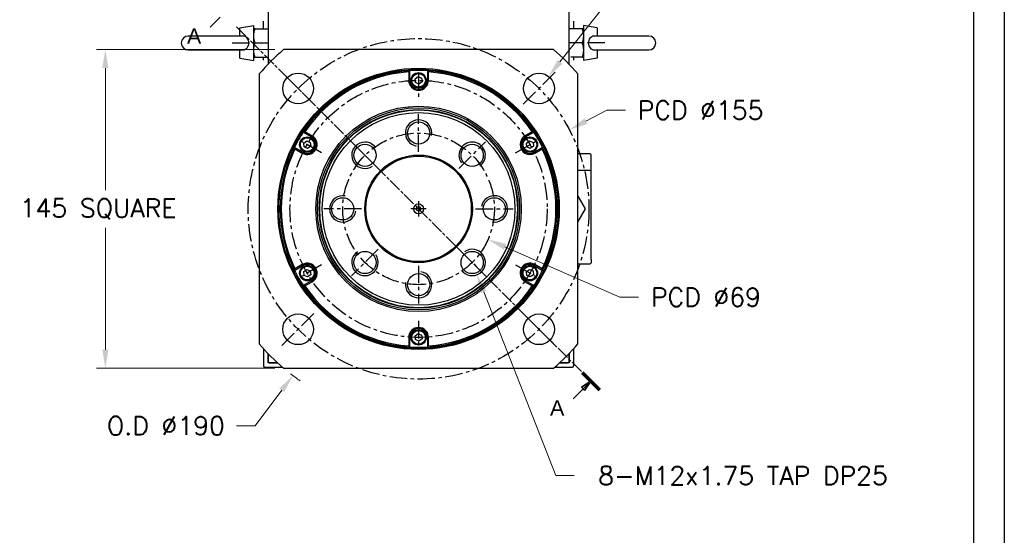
# Model space of a CAD drawing. Extents: x 15486 to 17171, y -1022 to 176.
# Tile 9 of 24: x 16720 to 17168, y -704 to -469. Entities that reach past the tile are written whole.
import ezdxf

# ---------------------------------------------------------------- set-up
doc = ezdxf.new("R2010")
doc.units = 0
doc.header["$LTSCALE"] = 25.4
doc.linetypes.add('CENTER', pattern=[2, 1.25, -0.25, 0.25, -0.25])
doc.linetypes.add('CHAIN', pattern=[0.3543, 0.2362, -0.0295, 0.0591, -0.0295])
doc.layers.get('0').update_dxf_attribs({"linetype": 'CONTINUOUS'})
doc.layers.get('Defpoints').update_dxf_attribs({"linetype": 'CONTINUOUS'})
doc.layers.add('ATA-CENTER', color=133, linetype='CENTER')
for name, color, linetype, lineweight in [('ATA-DIM', 252, 'CONTINUOUS', 25), ('ATA-SECTION', 3, 'CONTINUOUS', 35), ('ATA-Thread', 3, 'CONTINUOUS', 25)]:
    doc.layers.add(name, color=color, linetype=linetype, lineweight=lineweight)
doc.styles.get("Standard").update_dxf_attribs({"font": 'simplex.shx'})
doc.styles.add('주 문자 (ISO)', font='arial.ttf')
doc.dimstyles.new('ata_A1', dxfattribs={"dimtxt": 4.2, "dimasz": 4.2, "dimexe": 2, "dimexo": 2, "dimgap": 2, "dimtad": 0, "dimtih": 1, "dimtoh": 1, "dimdec": 6, "dimdsep": 46, "dimtxsty": 'Standard', "dimcen": 0, "dimclrd": 252, "dimclre": 252, "dimclrt": 4, "dimadec": 6, "dimazin": 2, "dimtfac": 1, "dimtdec": 6, "dimtofl": 0, "dimtmove": 0, "dimatfit": 3, "dimfxl": 0, "dimtolj": 1, "dimtzin": 0, "dimlwd": 0, "dimlwe": 0, "dimarcsym": 0})

# ---------------------------------------------------------------- blocks, each defined once
blk = doc.blocks.new('*D13686')
at = {"layer": 'ATA-DIM', "color": 252, "lineweight": 0}
for p, q in [((16992.81, -595.6), (16940.53, -572.66)), ((17001.26, -595.6), (16992.81, -595.6))]:
    blk.add_line(p, q, dxfattribs=at)
at = {"layer": 'ATA-DIM', "color": 252}
blk.add_solid([(16941.1, -571.38), (16939.97, -573.94), (16932.84, -569.28)], dxfattribs=at)
at = {"layer": 'Defpoints', "color": 0}
for p in [(16869.66, -541.56), (16932.84, -569.28)]:
    blk.add_point(p, dxfattribs=at)
at = {"layer": 'ATA-DIM', "color": 4, "insert": (17032.01, -595.6), "char_height": 8.4, "attachment_point": 5}
blk.add_mtext('PCD %%c69', dxfattribs=at)
blk = doc.blocks.new('*D13684')
at = {"layer": 'ATA-DIM', "color": 252, "lineweight": 0}
for p, q in [((16994.71, -451.72), (16965.6, -488.54)), ((17003.13, -451.72), (16994.71, -451.72))]:
    blk.add_line(p, q, dxfattribs=at)
at = {"layer": 'ATA-DIM', "color": 252}
blk.add_solid([(16964.5, -487.67), (16966.7, -489.41), (16960.39, -495.13)], dxfattribs=at)
at = {"layer": 'Defpoints', "color": 0}
for p in [(16960.39, -495.13), (16951.71, -506.11)]:
    blk.add_point(p, dxfattribs=at)
at = {"layer": 'ATA-DIM', "color": 4, "insert": (17046.11, -451.72), "char_height": 8.4, "attachment_point": 5}
blk.add_mtext('4-%%c14 THRU', dxfattribs=at)
blk = doc.blocks.new('*D13687')
at = {"layer": 'ATA-DIM', "color": 252, "lineweight": 0}
for p, q in [((16963.67, -676.82), (16930.9, -593.22)), ((16972.08, -676.82), (16963.67, -676.82))]:
    blk.add_line(p, q, dxfattribs=at)
at = {"layer": 'ATA-DIM', "color": 252}
blk.add_solid([(16932.2, -592.71), (16929.6, -593.73), (16927.83, -585.4)], dxfattribs=at)
at = {"layer": 'Defpoints', "color": 0}
for p in [(16923.46, -574.23), (16927.83, -585.4)]:
    blk.add_point(p, dxfattribs=at)
at = {"layer": 'ATA-DIM', "color": 4, "insert": (17048.87, -676.82), "char_height": 8.4, "attachment_point": 5}
blk.add_mtext('8-M12x1.75 TAP DP25', dxfattribs=at)
blk = doc.blocks.new('*D13690')
at = {"layer": 'ATA-DIM', "color": 252, "lineweight": 0}
for p, q in [((16835.86, -482.92), (16754.73, -482.92)), ((16758.73, -491.32), (16758.73, -546.84)), ((16758.73, -619.52), (16758.73, -564)), ((16835.86, -627.92), (16754.73, -627.92))]:
    blk.add_line(p, q, dxfattribs=at)
at = {"layer": 'ATA-DIM', "color": 252}
for points in [[(16760.13, -491.32), (16757.33, -491.32), (16758.73, -482.92)], [(16757.33, -619.52), (16760.13, -619.52), (16758.73, -627.92)]]:
    blk.add_solid(points, dxfattribs=at)
at = {"layer": 'Defpoints', "color": 0}
for p in [(16839.86, -482.92), (16758.73, -627.92), (16839.86, -627.92)]:
    blk.add_point(p, dxfattribs=at)
at = {"layer": 'ATA-DIM', "color": 4, "insert": (16719.76, -550.84), "char_height": 8.4, "attachment_point": 1}
blk.add_mtext('\\A1;145 SQUARE', dxfattribs=at)
blk = doc.blocks.new('*D13689')
at = {"layer": 'ATA-DIM', "color": 252, "lineweight": 0}
for p, q in [((16986.97, -510.49), (16977.33, -515.54)), ((16995.37, -510.49), (16986.97, -510.49))]:
    blk.add_line(p, q, dxfattribs=at)
at = {"layer": 'ATA-DIM', "color": 252}
blk.add_solid([(16976.68, -514.3), (16977.98, -516.78), (16969.89, -519.44)], dxfattribs=at)
at = {"layer": 'Defpoints', "color": 0}
for p in [(16969.89, -519.44), (16832.61, -591.4)]:
    blk.add_point(p, dxfattribs=at)
at = {"layer": 'ATA-DIM', "color": 4, "insert": (17029.57, -510.49), "char_height": 8.4, "attachment_point": 5}
blk.add_mtext('PCD %%c155', dxfattribs=at)
blk = doc.blocks.new('*D13688')
at = {"layer": 'ATA-DIM', "color": 252, "lineweight": 0}
for p, q in [((16826.87, -654.1), (16839.01, -637.99)), ((16818.45, -654.1), (16826.87, -654.1))]:
    blk.add_line(p, q, dxfattribs=at)
blk.add_arc((16901.25, -555.42), 95, 232.156, 235.4049, dxfattribs=at)
at = {"layer": 'ATA-DIM', "color": 252}
blk.add_solid([(16840.13, -638.83), (16837.89, -637.15), (16844.07, -631.28)], dxfattribs=at)
at = {"layer": 'Defpoints', "color": 0}
for p in [(16901.25, -555.42), (16844.07, -631.28)]:
    blk.add_point(p, dxfattribs=at)
at = {"layer": 'ATA-DIM', "color": 4, "insert": (16786.27, -654.1), "char_height": 8.4, "attachment_point": 5}
blk.add_mtext('O.D %%C190', dxfattribs=at)
blk = doc.blocks.new('ata-Border-A1-002')
at = {"color": 253, "ltscale": 0.5}
blk.add_line((841, 594), (841, 0), dxfattribs=at)
blk.add_line((834, 585), (834, 9))

msp = doc.modelspace()

# ---------------------------------------------------------------- linework, layer by layer
for p, q in [((16832.7499821, -342.9214394), (16832.7499821, -489.5978114)), ((16969.7499821, -489.5978114), (16969.7499821, -342.9214394)), ((16830.7499821, -473.4214394), (16830.7499821, -469.9214394)), ((16971.7499821, -469.9214394), (16971.7499821, -473.4214394)), ((16819.9499821, -473.0322994), (16826.2499821, -471.9214394)), ((16819.9499821, -476.7714394), (16819.9499821, -473.0322994)), ((16826.2499821, -487.9214394), (16826.2499821, -471.9214394)), ((16826.8305387, -473.4214394), (16832.7499821, -473.4214394)), ((16975.6694255, -473.4214394), (16969.7499821, -473.4214394)), ((16982.5499821, -473.0322994), (16976.2499821, -471.9214394)), ((16976.2499821, -471.9214394), (16976.2499821, -487.9214394)), ((16982.5499821, -473.0322994), (16982.5499821, -476.7714394)), ((16821.1117301, -476.7714394), (16796.4499821, -476.7714394)), ((17006.0499821, -476.7714394), (16981.3882342, -476.7714394)), ((16796.4499821, -483.0714394), (16821.1117301, -483.0714394)), ((16819.9499821, -486.8105794), (16819.9499821, -483.0714394)), ((16826.8305387, -479.9214394), (16832.7499821, -479.9214394)), ((16962.6401279, -482.9214394), (16839.8598363, -482.9214394)), ((16975.6694255, -479.9214394), (16969.7499821, -479.9214394)), ((16981.3882342, -483.0714394), (17006.0499821, -483.0714394)), ((16982.5499821, -483.0714394), (16982.5499821, -486.8105794)), ((16819.9499821, -486.8105794), (16826.2499821, -487.9214394)), ((16826.8305387, -486.4214394), (16831.9679498, -486.4214394)), ((16830.7499821, -487.7445205), (16830.7499821, -486.4214394)), ((16975.6694255, -486.4214394), (16970.5320144, -486.4214394)), ((16971.7499821, -486.4214394), (16971.7499821, -487.7445205)), ((16982.5499821, -486.8105794), (16976.2499821, -487.9214394)), ((16897.2499821, -496.9214394), (16897.2499821, -492.5485517)), ((16905.2499821, -492.5485517), (16905.2499821, -496.9214394)), ((16828.7499821, -494.0312936), (16828.7499821, -616.8115852)), ((16896.7499821, -493.0836499), (16896.7499821, -496.9214394)), ((16897.2499821, -496.9214394), (16896.7499821, -496.9214394)), ((16899.673596, -496.2037998), (16901.0832832, -495.1974291)), ((16899.8402949, -497.9278101), (16899.673596, -496.2037998)), ((16901.0832832, -495.1974291), (16902.6596694, -495.9150687)), ((16902.6596694, -495.9150687), (16902.8263683, -497.639079)), ((16905.2499821, -496.9214394), (16905.7499821, -496.9214394)), ((16905.7499821, -496.9214394), (16905.7499821, -493.0836499)), ((16973.7499821, -616.8115852), (16973.7499821, -494.0312936)), ((16901.4166811, -498.6454497), (16899.8402949, -497.9278101)), ((16902.8263683, -497.639079), (16901.4166811, -498.6454497)), ((16848.8004642, -520.5208939), (16852.587496, -522.7073378)), ((16852.837496, -522.2743251), (16849.5138728, -520.3554303)), ((16852.587496, -522.7073378), (16852.837496, -522.2743251)), ((16952.9860915, -520.3554303), (16949.6624683, -522.2743251)), ((16949.9124683, -522.7073378), (16949.6624683, -522.2743251)), ((16949.9124683, -522.7073378), (16953.6995, -520.5208939)), ((16848.587496, -529.635541), (16844.8004642, -527.4490972)), ((16845.0138728, -528.1496589), (16848.337496, -530.0685537)), ((16849.0111098, -525.4537998), (16850.4207971, -524.4474291)), ((16849.1778088, -527.1778101), (16849.0111098, -525.4537998)), ((16850.754195, -527.8954497), (16849.1778088, -527.1778101)), ((16850.4207971, -524.4474291), (16851.9971832, -525.1650687)), ((16852.1638822, -526.889079), (16850.754195, -527.8954497)), ((16851.9971832, -525.1650687), (16852.1638822, -526.889079)), ((16950.3360821, -525.4537998), (16951.7457693, -524.4474291)), ((16950.502781, -527.1778101), (16950.3360821, -525.4537998)), ((16952.0791672, -527.8954497), (16950.502781, -527.1778101)), ((16951.7457693, -524.4474291), (16953.3221555, -525.1650687)), ((16953.4888544, -526.889079), (16952.0791672, -527.8954497)), ((16953.3221555, -525.1650687), (16953.4888544, -526.889079)), ((16957.6995, -527.4490972), (16953.9124683, -529.635541)), ((16954.1624683, -530.0685537), (16957.4860915, -528.1496589)), ((16848.587496, -529.635541), (16848.337496, -530.0685537)), ((16953.9124683, -529.635541), (16954.1624683, -530.0685537)), ((16979.2499821, -530.4214394), (16973.7499821, -530.4214394)), ((16979.7499821, -535.9214394), (16979.7499821, -530.9214394)), ((16979.7499821, -538.4214394), (16979.7499821, -535.9214394)), ((16979.2499821, -537.9214394), (16973.7499821, -537.9214394)), ((16979.7499821, -578.4214394), (16979.7499821, -538.4214394)), ((16973.7499407, -549.6796978), (16977.0649367, -555.4214394)), ((16977.0649367, -555.4214394), (16973.7499407, -561.163181)), ((16844.8004642, -583.3937816), (16848.587496, -581.2073378)), ((16848.337496, -580.7743251), (16845.0138728, -582.6932198)), ((16848.587496, -581.2073378), (16848.337496, -580.7743251)), ((16953.9124683, -581.2073378), (16954.1624683, -580.7743251)), ((16953.9124683, -581.2073378), (16957.6995, -583.3937816)), ((16957.4860915, -582.6932198), (16954.1624683, -580.7743251)), ((16973.7499821, -580.4214394), (16979.2499821, -580.4214394)), ((16979.7499821, -578.4214394), (16979.7499821, -579.9214394)), ((16849.0111098, -583.9537998), (16850.4207971, -582.9474291)), ((16849.1778088, -585.6778101), (16849.0111098, -583.9537998)), ((16850.754195, -586.3954497), (16849.1778088, -585.6778101)), ((16850.4207971, -582.9474291), (16851.9971832, -583.6650687)), ((16852.1638822, -585.389079), (16850.754195, -586.3954497)), ((16851.9971832, -583.6650687), (16852.1638822, -585.389079)), ((16950.3360821, -583.9537998), (16951.7457693, -582.9474291)), ((16950.502781, -585.6778101), (16950.3360821, -583.9537998)), ((16952.0791672, -586.3954497), (16950.502781, -585.6778101)), ((16951.7457693, -582.9474291), (16953.3221555, -583.6650687)), ((16953.4888544, -585.389079), (16952.0791672, -586.3954497)), ((16953.3221555, -583.6650687), (16953.4888544, -585.389079)), ((16852.587496, -588.135541), (16848.8004642, -590.3219848)), ((16849.5138728, -590.4874484), (16852.837496, -588.5685537)), ((16852.587496, -588.135541), (16852.837496, -588.5685537)), ((16949.9124683, -588.135541), (16949.6624683, -588.5685537)), ((16949.6624683, -588.5685537), (16952.9860915, -590.4874484)), ((16953.6995, -590.3219848), (16949.9124683, -588.135541)), ((16899.673596, -613.2037998), (16901.0832832, -612.1974291)), ((16899.8402949, -614.9278101), (16899.673596, -613.2037998)), ((16901.0832832, -612.1974291), (16902.6596694, -612.9150687)), ((16902.6596694, -612.9150687), (16902.8263683, -614.639079)), ((16897.2499821, -613.9214394), (16896.7499821, -613.9214394)), ((16896.7499821, -613.9214394), (16896.7499821, -617.7592289)), ((16897.2499821, -618.294327), (16897.2499821, -613.9214394)), ((16901.4166811, -615.6454497), (16899.8402949, -614.9278101)), ((16902.8263683, -614.639079), (16901.4166811, -615.6454497)), ((16905.2499821, -613.9214394), (16905.7499821, -613.9214394)), ((16905.2499821, -613.9214394), (16905.2499821, -618.294327)), ((16905.7499821, -617.7592289), (16905.7499821, -613.9214394)), ((16830.7499821, -619.0983583), (16830.7499821, -626.9214394)), ((16832.7499821, -621.2450674), (16832.7499821, -624.9214394)), ((16832.7499821, -625.4214394), (16832.7499821, -621.2450674)), ((16969.7499821, -624.9214394), (16969.7499821, -621.2450674)), ((16969.7499821, -621.2450674), (16969.7499821, -625.4214394)), ((16971.7499821, -619.0983583), (16971.7499821, -626.9214394)), ((16833.2499821, -625.4214394), (16832.7499821, -624.9214394)), ((16837.0238192, -625.4214394), (16832.7499821, -625.4214394)), ((16833.2499821, -625.4214394), (16837.0238192, -625.4214394)), ((16965.476145, -625.4214394), (16969.2499821, -625.4214394)), ((16969.7499821, -625.4214394), (16965.476145, -625.4214394)), ((16969.7499821, -624.9214394), (16969.2499821, -625.4214394)), ((16831.2499821, -627.4214394), (16839.2741804, -627.4214394)), ((16839.8598363, -627.9214394), (16962.6401279, -627.9214394)), ((16963.2257839, -627.4214394), (16971.2499821, -627.4214394))]:
    msp.add_line(p, q)
for centre, radius in [((16901.2499821, -555.4214394), 64), ((16901.2499821, -555.4214394), 63.5), ((16846.4492066, -500.6206638), 7), ((16901.2499821, -496.9214394), 3.5), ((16901.2499821, -496.9214394), 3.1), ((16956.0507577, -500.6206638), 7), ((16901.2499821, -555.4214394), 46.75), ((16901.2499821, -555.4214394), 46.000379), ((16901.2499821, -555.4214394), 45.2), ((16901.2499821, -555.4214394), 45), ((16901.2499821, -555.4214394), 43.8452995), ((16901.2499821, -520.9214394), 5.0527847), ((16850.587496, -526.1714394), 3.5), ((16850.587496, -526.1714394), 3.1), ((16951.9124683, -526.1714394), 3.5), ((16951.9124683, -526.1714394), 3.1), ((16876.8547982, -531.0262554), 5.0527847), ((16925.6451661, -531.0262554), 5.0527847), ((16901.2499821, -555.4214394), 24.5), ((16901.2499821, -555.4214394), 24), ((16866.7499821, -555.4214394), 5.0527847), ((16935.7499821, -555.4214394), 5.0527847), ((16901.2499821, -555.4214394), 2.25), ((16901.2499821, -555.4214394), 1), ((16876.8547982, -579.8166233), 5.0527847), ((16925.6451661, -579.8166233), 5.0527847), ((16850.587496, -584.6714394), 3.5), ((16850.587496, -584.6714394), 3.1), ((16951.9124683, -584.6714394), 3.5), ((16951.9124683, -584.6714394), 3.1), ((16901.2499821, -589.9214394), 5.0527847), ((16846.4492066, -610.2222149), 7), ((16956.0507577, -610.2222149), 7), ((16901.2499821, -613.9214394), 3.5), ((16901.2499821, -613.9214394), 3.1)]:
    msp.add_circle(centre, radius)
for centre, radius, start, end in [((16796.4499821, -479.9214394), 3.15, 90, 270), ((17006.0499821, -479.9214394), 3.15, 270, 90), ((16901.2499821, -555.4214394), 95, 130.256612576, 139.743387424), ((16901.2499821, -555.4214394), 95, 40.256612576, 49.743387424), ((16901.2499821, -555.4214394), 63, 93.640275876, 146.359724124), ((16901.2499821, -555.4214394), 63, 86.359724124, 93.640275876), ((16901.2499821, -555.4214394), 63, 33.640275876, 86.359724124), ((16901.2499821, -555.4214394), 62.5, 94.128868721, 145.871131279), ((16901.2499821, -496.9214394), 4.5, 180, 0), ((16901.2499821, -496.9214394), 4, 180, 0), ((16901.2499821, -555.4214394), 62.5, 34.128868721, 85.871131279), ((16901.2499821, -555.4214394), 63, 146.359724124, 153.640275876), ((16850.587496, -526.1714394), 4.5, 240, 60), ((16850.587496, -526.1714394), 4, 240, 60), ((16951.9124683, -526.1714394), 4.5, 120, 300), ((16951.9124683, -526.1714394), 4, 120, 300), ((16901.2499821, -555.4214394), 63, 26.359724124, 33.640275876), ((16901.2499821, -555.4214394), 63, 153.640275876, 206.359724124), ((16901.2499821, -555.4214394), 62.5, 154.128868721, 205.871131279), ((16901.2499821, -555.4214394), 62.5, 334.128868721, 25.871131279), ((16901.2499821, -555.4214394), 63, 333.640275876, 26.359724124), ((16979.2499821, -530.9214394), 0.5, 0, 90), ((16979.2499821, -538.4214394), 0.5, 0, 90), ((16850.587496, -584.6714394), 4.5, 300, 120), ((16850.587496, -584.6714394), 4, 300, 120), ((16951.9124683, -584.6714394), 4.5, 60, 240), ((16951.9124683, -584.6714394), 4, 60, 240), ((16979.2499821, -579.9214394), 0.5, 270, 0), ((16901.2499821, -555.4214394), 63, 206.359724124, 213.640275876), ((16901.2499821, -555.4214394), 63, 326.359724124, 333.640275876), ((16901.2499821, -555.4214394), 63, 213.640275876, 266.359724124), ((16901.2499821, -555.4214394), 62.5, 214.128868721, 265.871131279), ((16901.2499821, -555.4214394), 63, 273.640275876, 326.359724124), ((16901.2499821, -555.4214394), 62.5, 274.128868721, 325.871131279), ((16901.2499821, -613.9214394), 4.5, 0, 180), ((16901.2499821, -613.9214394), 4, 0, 180), ((16901.2499821, -555.4214394), 95, 220.256612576, 229.743387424), ((16901.2499821, -555.4214394), 95, 310.256612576, 319.743387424), ((16901.2499821, -555.4214394), 63, 266.359724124, 273.640275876), ((16831.2499821, -626.9214394), 0.5, 180, 270), ((16971.2499821, -626.9214394), 0.5, 270, 0)]:
    msp.add_arc(centre, radius, start, end)
for points, weights in [([(16826.8305387, -473.4214394), (16826.2499821, -473.4214394), (16826.2499821, -473.4214394)], [1.01001874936, 1.04314139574, 1]), ([(16826.2499821, -476.6714394), (16826.2499821, -475.1631091), (16826.8305387, -473.4214394)], [1, 1.04314139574, 1.01001874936]), ([(16976.2499821, -473.4214394), (16976.2499821, -473.4214394), (16975.6694255, -473.4214394)], [1, 1.04314139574, 1.01001874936]), ([(16975.6694255, -473.4214394), (16976.2499821, -475.1631091), (16976.2499821, -476.6714394)], [1.01001874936, 1.04314139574, 1]), ([(16826.8305387, -479.9214394), (16826.2499821, -478.1797696), (16826.2499821, -476.6714394)], [1.01001874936, 1.04314139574, 1]), ([(16976.2499821, -476.6714394), (16976.2499821, -478.1797696), (16975.6694255, -479.9214394)], [1, 1.04314139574, 1.01001874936]), ([(16826.2499821, -483.1714394), (16826.2499821, -481.6631091), (16826.8305387, -479.9214394)], [1, 1.04314139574, 1.01001874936]), ([(16826.8305387, -486.4214394), (16826.2499821, -484.6797696), (16826.2499821, -483.1714394)], [1.01001874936, 1.04314139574, 1]), ([(16975.6694255, -479.9214394), (16976.2499821, -481.6631091), (16976.2499821, -483.1714394)], [1.01001874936, 1.04314139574, 1]), ([(16976.2499821, -483.1714394), (16976.2499821, -484.6797696), (16975.6694255, -486.4214394)], [1, 1.04314139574, 1.01001874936]), ([(16826.2499821, -486.4214394), (16826.2499821, -486.4214394), (16826.8305387, -486.4214394)], [1, 1.04314139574, 1.01001874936]), ([(16975.6694255, -486.4214394), (16976.2499821, -486.4214394), (16976.2499821, -486.4214394)], [1.01001874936, 1.04314139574, 1])]:
    msp.add_rational_spline(points, weights, degree=2)
for points in [[(16821.1117257, -483.0714512), (16821.194833, -483.0714478), (16821.2777018, -483.0683428), (16821.7350632, -483.033225), (16822.0891477, -482.9389275), (16822.7547063, -482.6065695), (16823.0506273, -482.3666111), (16823.5377844, -481.7703734), (16823.7232614, -481.4190721), (16823.9673436, -480.6541344), (16824.0243886, -480.2483845), (16824.0068258, -479.4300429), (16823.9315798, -479.0259627), (16823.6535472, -478.2813663), (16823.4552656, -477.9469342), (16822.9577022, -477.3969501), (16822.6678927, -477.1817572), (16822.0010615, -476.8743617), (16821.6343017, -476.7903002), (16821.2028192, -476.7723702), (16821.1572855, -476.7714322), (16821.1117228, -476.7714223)], [(16981.3882385, -476.7714275), (16981.3051313, -476.771431), (16981.2222625, -476.7745359), (16980.764901, -476.8096538), (16980.4108165, -476.9039513), (16979.745258, -477.2363092), (16979.449337, -477.4762676), (16978.9621799, -478.0725053), (16978.7767029, -478.4238067), (16978.5326207, -479.1887444), (16978.4755757, -479.5944942), (16978.4931385, -480.4128359), (16978.5683845, -480.8169161), (16978.8464171, -481.5615124), (16979.0446986, -481.8959445), (16979.5422621, -482.4459286), (16979.8320715, -482.6611215), (16980.4989028, -482.9685171), (16980.8656626, -483.0525785), (16981.2971451, -483.0705085), (16981.3426788, -483.0714466), (16981.3882414, -483.0714564)]]:
    msp.add_open_spline(points, degree=3, knots=[-1.1220648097, -1.1220648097, -1.1220648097, -1.1220648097, -1.0965690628, -1.0965690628, -0.9807252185, -0.9807252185, -0.8586322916, -0.8586322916, -0.7353053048, -0.7353053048, -0.6127162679, -0.6127162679, -0.4893775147, -0.4893775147, -0.3679615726, -0.3679615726, -0.2521654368, -0.2521654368, -0.1335841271, -0.1335841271, -0.1196121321, -0.1196121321, -0.1196121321, -0.1196121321])
for points in [[(16897.2499821, -492.5485517), (16897.0830583, -492.7264328), (16896.9163872, -492.9047995), (16896.7499821, -493.0836499)], [(16905.2499821, -492.5485517), (16905.4169059, -492.7264328), (16905.5835771, -492.9047995), (16905.7499821, -493.0836499)], [(16848.8004642, -520.5208939), (16849.0379756, -520.4652742), (16849.2757813, -520.4101161), (16849.5138728, -520.3554303)], [(16952.9860915, -520.3554303), (16953.224183, -520.4101161), (16953.4619887, -520.4652742), (16953.6995, -520.5208939)], [(16845.0138728, -528.1496589), (16844.9421863, -527.9161227), (16844.8710518, -527.6825979), (16844.8004642, -527.4490972)], [(16957.6995, -527.4490972), (16957.6289124, -527.6825979), (16957.5577779, -527.9161227), (16957.4860915, -528.1496589)], [(16844.8004642, -583.3937816), (16844.8710518, -583.1602808), (16844.9421863, -582.926756), (16845.0138728, -582.6932198)], [(16957.4860915, -582.6932198), (16957.5577779, -582.926756), (16957.6289124, -583.1602808), (16957.6995, -583.3937816)], [(16849.5138728, -590.4874484), (16849.2757813, -590.4327626), (16849.0379756, -590.3776045), (16848.8004642, -590.3219848)], [(16953.6995, -590.3219848), (16953.4619887, -590.3776045), (16953.224183, -590.4327626), (16952.9860915, -590.4874484)], [(16897.2499821, -618.294327), (16897.0830583, -618.116446), (16896.9163872, -617.9380793), (16896.7499821, -617.7592289)], [(16905.7499821, -617.7592289), (16905.5835771, -617.9380793), (16905.4169059, -618.116446), (16905.2499821, -618.294327)]]:
    msp.add_open_spline(points, degree=3)
at = {"layer": 'ATA-CENTER', "ltscale": 0.25}
for p, q in [((16816.4499821, -479.9214394), (16829.7499821, -479.9214394)), ((16986.0499821, -479.9214394), (16972.7499821, -479.9214394)), ((16853.8738278, -508.045285), (16839.0245854, -493.1960426)), ((16901.2499821, -493.4214394), (16901.2499821, -504.4214394)), ((16963.4753789, -493.1960426), (16948.6261365, -508.045285)), ((16901.2499821, -529.4744394), (16901.2499821, -512.3684394)), ((16857.0826865, -529.9214394), (16847.5564071, -524.4214394)), ((16882.9026825, -537.0741397), (16870.8069139, -524.9783711)), ((16919.5972818, -537.0741397), (16931.6930504, -524.9783711)), ((16945.4172777, -529.9214394), (16954.9435572, -524.4214394)), ((16875.3029821, -555.4214394), (16858.1969821, -555.4214394)), ((16904.7499821, -555.4214394), (16897.7499821, -555.4214394)), ((16901.2499821, -551.9214394), (16901.2499821, -558.9214394)), ((16927.1969821, -555.4214394), (16944.3029821, -555.4214394)), ((16882.9026825, -573.768739), (16870.8069139, -585.8645076)), ((16919.5972818, -573.768739), (16931.6930504, -585.8645076)), ((16857.0826865, -580.9214394), (16847.5564071, -586.4214394)), ((16901.2499821, -581.3684394), (16901.2499821, -598.4744394)), ((16945.4172777, -580.9214394), (16954.9435572, -586.4214394)), ((16839.0245854, -617.6468361), (16853.8738278, -602.7975937)), ((16963.4753789, -617.6468361), (16948.6261365, -602.7975937)), ((16901.2499821, -606.4214394), (16901.2499821, -617.4214394))]:
    msp.add_line(p, q, dxfattribs=at)
for radius in [77.5, 58.5, 34.5]:
    msp.add_circle((16901.2499821, -555.4214394), radius, dxfattribs=at)
at = {"layer": 'ATA-SECTION', "linetype": 'Continuous'}
for p, q in [((16806.354347, -472.692714), (16810.902268, -468.1447931)), ((16979.6293781, -633.8008354), (16975.3867375, -636.6292625)), ((16976.0938442, -637.3363693), (16979.6293781, -633.8008354)), ((16976.800951, -638.0434761), (16979.6293781, -633.8008354)), ((16971.5459233, -641.8842903), (16976.0938442, -637.3363693)), ((16975.3867375, -636.6292625), (16976.800951, -638.0434761))]:
    msp.add_line(p, q, dxfattribs=at)
at = {"layer": 'ATA-SECTION', "linetype": 'CHAIN'}
msp.add_line((16818.3547194, -472.5261767), (16975.7124606, -629.8839179), dxfattribs=at)
at = {"layer": 'ATA-SECTION', "linetype": 'Continuous', "lineweight": 70}
msp.add_line((16975.7124606, -629.8839179), (16983.5462957, -637.7177529), dxfattribs=at)
at = {"layer": 'ATA-SECTION', "linetype": 'Continuous', "flags": 128}
msp.add_lwpolyline([(16976.8009513, -638.0434688), (16979.6293777, -633.8008388), (16975.3867381, -636.6292652), (16976.8009513, -638.0434688)], dxfattribs=at)
at = {"layer": 'ATA-SECTION'}
msp.add_solid([(16976.8009513, -638.0434688), (16979.6293777, -633.8008388), (16975.3867381, -636.6292652), (16976.8009513, -638.0434688)], dxfattribs=at)
at = {"layer": 'ATA-Thread'}
for centre, start, end in [((16901.2499821, -520.9214394), 350, 260), ((16876.8547982, -531.0262554), 35, 305), ((16925.6451661, -531.0262554), 305, 215), ((16866.7499821, -555.4214394), 80, 350), ((16935.7499821, -555.4214394), 260, 170), ((16876.8547982, -579.8166233), 125, 35), ((16925.6451661, -579.8166233), 215, 125), ((16901.2499821, -589.9214394), 170, 80)]:
    msp.add_arc(centre, 6, start, end, dxfattribs=at)

# ---------------------------------------------------------------- block references
at = {"xscale": 2, "yscale": 2, "zscale": 2}
msp.add_blockref('ata-Border-A1-002', (15485.7691648, -1012.02705), dxfattribs=at)

# ---------------------------------------------------------------- texts
at = {"layer": 'ATA-SECTION', "char_height": 6.9999999, "attachment_point": 7, "style": '주 문자 (ISO)'}
for insert in [(16795.8625631, -480.3088091), (16961.0541394, -649.5003854)]:
    msp.add_mtext('A', dxfattribs=dict(at, insert=insert))

# ---------------------------------------------------------------- dimensions: what is measured, and where the dimension line sits
at = {"layer": 'ATA-DIM'}
for p1, p2, text, override, picture, middle in [((16951.709478, -506.1118651), (16960.3920373, -495.1294626), '4-<> THRU', {"dimscale": 2, "dimtp": 0.1, "dimtm": 0.1, "dimtfac": 0.71, "dimtdec": 3, "dimtolj": 0, "dimtzin": 8}, '*D13684', (17046.1094841, -451.7219836)), ((16832.6091569, -591.4032002), (16969.8908074, -519.4396785), 'PCD <>', {"dimscale": 2, "dimtp": 0.1, "dimtm": 0.1, "dimtfac": 0.71, "dimtdec": 3, "dimtolj": 0, "dimtzin": 8}, '*D13689', (17029.5726469, -510.4853185)), ((16869.658012, -541.5579109), (16932.8419523, -569.2849678), 'PCD <>', {"dimscale": 2, "dimtol": 0, "dimlim": 0, "dimtp": 0.1, "dimtm": 0.1, "dimtfac": 0.71, "dimtdec": 3, "dimtolj": 0, "dimtzin": 8}, '*D13686', (17032.0122624, -595.6017848)), ((16923.4555203, -574.2304394), (16927.8348119, -585.4028073), '8-M12x1.75 TAP DP25', {"dimscale": 2, "dimtp": 0.1, "dimtm": 0.1, "dimtfac": 0.71, "dimtdec": 3, "dimtolj": 0, "dimtzin": 8}, '*D13687', (17048.8673481, -676.8181117))]:
    dim = msp.add_diameter_dim_2p(p1=p1, p2=p2, text=text, dimstyle='ata_A1', override=override, dxfattribs=at)
    dim.commit()
    dim.dimension.update_dxf_attribs({"geometry": picture, "text_midpoint": middle, "dimtype": 163})
dim = msp.add_linear_dim(base=(16758.7330223, -627.9214394), p1=(16839.8598363, -482.9214394), p2=(16839.8598363, -627.9214394), angle=90, text='<> SQUARE', dimstyle='ata_A1', override={"dimscale": 2, "dimtol": 0, "dimlim": 0, "dimtp": 0, "dimtm": 0, "dimtfac": 0.571429, "dimtdec": 2, "dimtolj": 1, "dimtzin": 0}, dxfattribs=at)
dim.commit()
dim.dimension.update_dxf_attribs({"geometry": '*D13690', "text_midpoint": (16758.7330223, -555.4214394), "dimtype": 160})
dim = msp.add_radius_dim(center=(16901.2499821, -555.4214394), mpoint=(16844.0673784, -631.2841432), text='O.D %%C190', dimstyle='ata_A1', override={"dimscale": 2, "dimtol": 0, "dimlim": 0, "dimtp": 0.1, "dimtm": 0.1, "dimtfac": 0.71, "dimtdec": 3, "dimtolj": 0, "dimtzin": 8}, dxfattribs=at)
dim.commit()
dim.dimension.update_dxf_attribs({"geometry": '*D13688', "text_midpoint": (16786.2711125, -654.0979911), "dimtype": 164})

doc.saveas('drawing.dxf')
